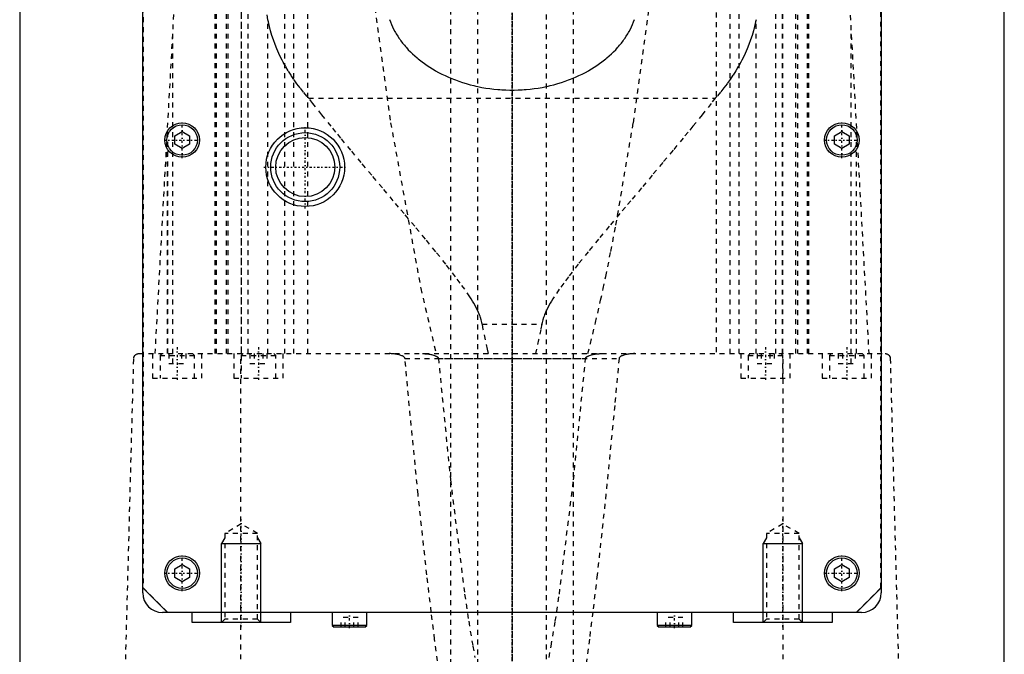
# Model space of a CAD drawing. Extents: x -120 to 120, y -136 to 715.
# Tile 5 of 12: x -100 to 100, y 56 to 184. Entities that reach past the tile are written whole.
import ezdxf

# ---------------------------------------------------------------- set-up
doc = ezdxf.new("R2010")
doc.units = 0
doc.linetypes.add('CENTER', pattern=[1.5, 0.45, -0.5, 0.05, -0.5])
doc.linetypes.add('DASHED', pattern=[2, 1, -1])
for name, color, linetype in [('AM_0', 7, 'CONTINUOUS'), ('AM_10', 7, 'CONTINUOUS'), ('AM_3', 7, 'DASHED'), ('AM_7', 7, 'CENTER')]:
    doc.layers.add(name, color=color, linetype=linetype)

msp = doc.modelspace()

# ---------------------------------------------------------------- linework, layer by layer
at = {"layer": 'AM_0', "color": 7, "linetype": 'CONTINUOUS'}
for p, q in [((-75, 68), (-75, 380)), ((75, 380), (75, 68)), ((-100, 363), (-100, 25)), ((100, 25), (100, 363)), ((-68.5, 160.87), (-67, 161.73)), ((-68.5, 159.13), (-68.5, 160.87)), ((-67, 161.73), (-65.5, 160.87)), ((-65.5, 160.87), (-65.5, 159.13)), ((65.5, 160.87), (67, 161.73)), ((65.5, 159.13), (65.5, 160.87)), ((67, 161.73), (68.5, 160.87)), ((68.5, 160.87), (68.5, 159.13)), ((-67, 158.27), (-68.5, 159.13)), ((-65.5, 159.13), (-67, 158.27)), ((67, 158.27), (65.5, 159.13)), ((68.5, 159.13), (67, 158.27)), ((-68.5, 72.87), (-67, 73.73)), ((-68.5, 71.13), (-68.5, 72.87)), ((-67, 73.73), (-65.5, 72.87)), ((-65.5, 72.87), (-65.5, 71.13)), ((65.5, 72.87), (67, 73.73)), ((65.5, 71.13), (65.5, 72.87)), ((67, 73.73), (68.5, 72.87)), ((68.5, 72.87), (68.5, 71.13)), ((-67, 70.27), (-68.5, 71.13)), ((-65.5, 71.13), (-67, 70.27)), ((67, 70.27), (65.5, 71.13)), ((68.5, 71.13), (67, 70.27)), ((-75, 69), (-70, 64)), ((70, 64), (75, 69)), ((71, 64), (-71, 64)), ((-65, 62), (-65, 64)), ((-45, 64), (-45, 62)), ((-36.5, 64), (-36.5, 61.4)), ((-29.5, 61.4), (-29.5, 64)), ((29.5, 64), (29.5, 61.4)), ((36.5, 61.4), (36.5, 64)), ((45, 62), (45, 64)), ((65, 64), (65, 62)), ((-45, 62), (-65, 62)), ((65, 62), (45, 62)), ((-36.5, 61.4), (-36.1, 61)), ((-29.5, 61.4), (-36.5, 61.4)), ((-29.9, 61), (-36.1, 61)), ((-29.9, 61), (-29.5, 61.4)), ((29.5, 61.4), (29.9, 61)), ((36.5, 61.4), (29.5, 61.4)), ((36.1, 61), (29.9, 61)), ((36.1, 61), (36.5, 61.4))]:
    msp.add_line(p, q, dxfattribs=at)
for centre, radius in [((-67, 160), 3.5), ((-67, 160), 3.1), ((-42, 154.5), 8), ((67, 160), 3.5), ((67, 160), 3.1), ((-42, 154.5), 7), ((-42, 154.5), 6), ((-67, 72), 3.5), ((-67, 72), 3.1), ((67, 72), 3.5), ((67, 72), 3.1)]:
    msp.add_circle(centre, radius, dxfattribs=at)
for centre, start, end in [((-71, 68), 180, 270), ((71, 68), 270, 0)]:
    msp.add_arc(centre, 4, start, end, dxfattribs=at)
at = {"layer": 'AM_10', "color": 7, "linetype": 'CONTINUOUS'}
for p, q in [((-58.32, 79.17), (-59, 78)), ((-59, 62), (-59, 78)), ((-59, 78), (-51, 78)), ((-51.68, 79.17), (-51, 78)), ((-51, 62), (-51, 78)), ((51.68, 79.17), (51, 78)), ((51, 62), (51, 78)), ((51, 78), (59, 78)), ((58.32, 79.17), (59, 78)), ((59, 62), (59, 78))]:
    msp.add_line(p, q, dxfattribs=at)
at = {"layer": 'AM_3', "color": 6, "linetype": 'DASHED'}
for p, q in [((-7, 676.5), (-7, -97.5)), ((7, -97.5), (7, 676.5)), ((-12.5, 664.5), (-12.5, -56.5)), ((12.5, -56.5), (12.5, 664.5)), ((-74.95, 374.95), (-74.95, 69.05)), ((74.95, 69.05), (74.95, 374.95)), ((-58, 116.6), (-58, 315.44)), ((58, 315.44), (58, 116.6)), ((-60.27, 116.6), (-60.27, 312.71)), ((60.27, 116.6), (60.27, 312.71)), ((-72.48, 116.6), (-61.98, 307.16)), ((61.98, 307.16), (72.48, 116.6)), ((-60, 116.6), (-60, 235.17)), ((60, 116.6), (60, 235.17)), ((-57.68, 116.6), (-57.68, 232.98)), ((57.68, 116.6), (57.68, 232.98)), ((-46.13, 116.6), (-46.13, 228.89)), ((46.13, 116.6), (46.13, 228.89)), ((-41.5, 116.6), (-41.5, 223.93)), ((41.5, 223.93), (41.5, 116.6)), ((-44.32, 116.6), (-44.32, 219.97)), ((44.32, 116.6), (44.32, 219.97)), ((-53.59, 116.6), (-53.59, 214.2)), ((53.59, 116.6), (53.59, 214.2)), ((-55, 212.05), (-55, 116.6)), ((55, 116.6), (55, 212.05)), ((-54.96, 116.6), (-54.96, 211.64)), ((-49.57, 184.45), (-54.96, 211.64)), ((54.96, 116.6), (54.96, 211.64)), ((-49.57, 116.6), (-49.57, 184.45)), ((49.57, 116.6), (49.57, 184.45)), ((-68.87, 114.6), (-68.87, 182.23)), ((68.87, 114.6), (68.87, 182.23)), ((-41.3, 168.52), (41.3, 168.52)), ((-70, 116.6), (-70, 161.75)), ((-70, 116.6), (-70, 161.71)), ((-70, 161.67), (-70, 116.6)), ((70, 116.6), (70, 161.75)), ((70, 116.6), (70, 161.71)), ((70, 116.6), (70, 161.67)), ((-6.05, 122.62), (6.05, 122.62)), ((-75.83, 116.6), (75.83, 116.6)), ((-73, 116.6), (-73, 111.6)), ((-71.1, 116.6), (-71.5, 116.2)), ((-71.5, 116.2), (-71.5, 111.6)), ((-71.5, 116.2), (-64.5, 116.2)), ((-69.73, 116.6), (-69.73, 114.6)), ((-67.13, 116.6), (-67.13, 114.6)), ((-66.27, 116.6), (-66.27, 114.6)), ((-64.5, 116.2), (-64.9, 116.6)), ((-64.5, 111.6), (-64.5, 116.2)), ((-63, 111.6), (-63, 116.6)), ((-56.5, 116.6), (-56.5, 111.6)), ((-55.06, 34.5), (-55.06, 116.6)), ((-54.6, 116.6), (-55, 116.2)), ((-55, 116.2), (-55, 111.6)), ((-55, 116.2), (-48, 116.2)), ((-53.23, 116.6), (-53.23, 114.6)), ((-52.37, 116.6), (-52.37, 114.6)), ((-50.63, 116.6), (-50.63, 114.6)), ((-49.77, 116.6), (-49.77, 114.6)), ((-48, 116.2), (-48.4, 116.6)), ((-48, 111.6), (-48, 116.2)), ((-46.5, 111.6), (-46.5, 116.6)), ((46.5, 116.6), (46.5, 111.6)), ((48.4, 116.6), (48, 116.2)), ((48, 116.2), (48, 111.6)), ((48, 116.2), (55, 116.2)), ((49.77, 116.6), (49.77, 114.6)), ((50.63, 116.6), (50.63, 114.6)), ((52.37, 116.6), (52.37, 114.6)), ((53.23, 116.6), (53.23, 114.6)), ((55, 116.2), (54.6, 116.6)), ((55, 111.6), (55, 116.2)), ((55.06, 34.5), (55.06, 116.6)), ((56.5, 111.6), (56.5, 116.6)), ((63, 116.6), (63, 111.6)), ((64.9, 116.6), (64.5, 116.2)), ((64.5, 116.2), (64.5, 111.6)), ((64.5, 116.2), (71.5, 116.2)), ((66.27, 116.6), (66.27, 114.6)), ((67.13, 116.6), (67.13, 114.6)), ((69.73, 116.6), (69.73, 114.6)), ((71.5, 116.2), (71.1, 116.6)), ((71.5, 111.6), (71.5, 116.2)), ((73, 111.6), (73, 116.6)), ((-79, 34.5), (-76.83, 115.63)), ((-69.73, 114.6), (-66.27, 114.6)), ((-53.23, 114.6), (-49.77, 114.6)), ((-21.74, 115.63), (21.74, 115.63)), ((-14.95, 115.63), (14.95, 115.63)), ((49.77, 114.6), (53.23, 114.6)), ((66.27, 114.6), (69.73, 114.6)), ((76.83, 115.63), (79, 34.5)), ((-73, 111.6), (-63, 111.6)), ((-56.5, 111.6), (-46.5, 111.6)), ((46.5, 111.6), (56.5, 111.6)), ((63, 111.6), (73, 111.6)), ((-55, 82), (-58.32, 80.08)), ((-51.68, 80.08), (-55, 82)), ((55, 82), (51.68, 80.08)), ((58.32, 80.08), (55, 82)), ((-58.32, 80.08), (-58.32, 62.68)), ((-51.68, 80.08), (-58.32, 80.08)), ((-51.68, 62.68), (-51.68, 80.08)), ((51.68, 80.08), (51.68, 62.68)), ((58.32, 80.08), (51.68, 80.08)), ((58.32, 62.68), (58.32, 80.08)), ((-74.95, 69.05), (-69.95, 64.05)), ((69.95, 64.05), (74.95, 69.05)), ((-69.95, 64.05), (69.95, 64.05)), ((-58.32, 62.68), (-59, 62)), ((-51.68, 62.68), (-58.32, 62.68)), ((-51, 62), (-51.68, 62.68)), ((-34.73, 61), (-34.73, 63)), ((-31.27, 63), (-34.73, 63)), ((-33.87, 61), (-33.87, 63)), ((-32.13, 61), (-32.13, 63)), ((-31.27, 61), (-31.27, 63)), ((31.27, 61), (31.27, 63)), ((34.73, 63), (31.27, 63)), ((32.13, 61), (32.13, 63)), ((33.87, 61), (33.87, 63)), ((34.73, 61), (34.73, 63)), ((51.68, 62.68), (51, 62)), ((58.32, 62.68), (51.68, 62.68)), ((59, 62), (58.32, 62.68))]:
    msp.add_line(p, q, dxfattribs=at)
for points in [[(-33.46, 231.6, 0), (-30.58, 206.63, 0), (-24.65, 163.53, 0), (-18.53, 129.84, 0), (-15.41, 116.6, 0)], [(15.41, 116.6, 0), (15.93, 118.64, 0), (16.97, 122.91, 0), (18.01, 127.46, 0), (18.53, 129.84, 0), (19.04, 132.28, 0), (20.07, 137.36, 0), (21.1, 142.71, 0), (24.65, 163.53, 0), (30.58, 206.63, 0), (33.46, 231.6, 0)], [(-41.3, 168.52, 0), (-41.66, 168.93, 0), (-42.36, 169.75, 0), (-43.04, 170.59, 0), (-43.36, 171.01, 0), (-43.68, 171.44, 0), (-44.3, 172.3, 0), (-44.89, 173.16, 0), (-45.44, 174.04, 0), (-45.97, 174.92, 0), (-46.46, 175.81, 0), (-46.7, 176.26, 0), (-46.93, 176.7, 0), (-47.36, 177.6, 0), (-47.76, 178.51, 0), (-48.13, 179.42, 0), (-48.47, 180.33, 0), (-48.77, 181.24, 0), (-48.91, 181.7, 0), (-49.04, 182.16, 0), (-49.28, 183.08, 0), (-49.48, 184, 0), (-49.57, 184.45, 0)], [(-24.87, 184.49, 0), (-24.69, 184, 0), (-24.49, 183.51, 0), (-24.28, 183.02, 0), (-24.04, 182.54, 0), (-23.78, 182.06, 0), (-23.65, 181.82, 0), (-23.51, 181.58, 0), (-23.21, 181.1, 0), (-22.9, 180.63, 0), (-22.74, 180.4, 0), (-22.57, 180.17, 0), (-22.22, 179.71, 0), (-21.85, 179.25, 0), (-21.66, 179.03, 0), (-21.46, 178.8, 0), (-21.06, 178.36, 0), (-20.63, 177.93, 0), (-20.19, 177.51, 0), (-19.74, 177.09, 0), (-19.27, 176.68, 0), (-19.03, 176.48, 0), (-18.78, 176.28, 0), (-18.28, 175.9, 0), (-17.77, 175.52, 0), (-17.24, 175.15, 0), (-16.69, 174.79, 0), (-16.12, 174.44, 0), (-15.82, 174.26, 0), (-15.52, 174.09, 0), (-14.9, 173.75, 0), (-14.26, 173.41, 0), (-13.6, 173.09, 0), (-12.93, 172.79, 0), (-12.23, 172.49, 0), (-11.87, 172.35, 0), (-11.51, 172.21, 0), (-10.78, 171.95, 0), (-10.04, 171.7, 0), (-9.28, 171.46, 0), (-8.5, 171.25, 0), (-7.72, 171.05, 0), (-7.32, 170.96, 0), (-6.93, 170.87, 0), (-6.12, 170.71, 0), (-5.31, 170.57, 0), (-4.5, 170.45, 0), (-3.68, 170.35, 0), (-2.86, 170.27, 0), (-2.45, 170.24, 0), (-2.04, 170.21, 0), (-1.22, 170.17, 0), (-0.41, 170.15, 0), (0, 170.15, 0), (0.41, 170.15, 0), (1.22, 170.17, 0), (2.04, 170.21, 0), (2.45, 170.24, 0), (2.86, 170.27, 0), (3.68, 170.35, 0), (4.5, 170.45, 0), (5.31, 170.57, 0), (6.12, 170.71, 0), (6.93, 170.87, 0), (7.32, 170.96, 0), (7.72, 171.05, 0), (8.5, 171.25, 0), (9.28, 171.46, 0), (10.04, 171.7, 0), (10.78, 171.95, 0), (11.51, 172.21, 0), (11.87, 172.35, 0), (12.23, 172.49, 0), (12.93, 172.79, 0), (13.6, 173.09, 0), (14.26, 173.41, 0), (14.9, 173.75, 0), (15.52, 174.09, 0), (15.82, 174.26, 0), (16.12, 174.44, 0), (16.69, 174.79, 0), (17.24, 175.15, 0), (17.77, 175.52, 0), (18.28, 175.9, 0), (18.78, 176.28, 0), (19.03, 176.48, 0), (19.27, 176.68, 0), (19.74, 177.09, 0), (20.19, 177.51, 0), (20.63, 177.93, 0), (21.06, 178.36, 0), (21.46, 178.8, 0), (21.66, 179.03, 0), (21.85, 179.25, 0), (22.22, 179.71, 0), (22.57, 180.17, 0), (22.74, 180.4, 0), (22.9, 180.63, 0), (23.21, 181.1, 0), (23.51, 181.58, 0), (23.65, 181.82, 0), (23.78, 182.06, 0), (24.04, 182.54, 0), (24.28, 183.02, 0), (24.49, 183.51, 0), (24.69, 184, 0), (24.87, 184.49, 0)], [(49.57, 184.45, 0), (49.48, 184, 0), (49.28, 183.08, 0), (49.04, 182.16, 0), (48.91, 181.7, 0), (48.77, 181.24, 0), (48.47, 180.33, 0), (48.13, 179.42, 0), (47.76, 178.51, 0), (47.36, 177.6, 0), (46.93, 176.7, 0), (46.7, 176.26, 0), (46.46, 175.81, 0), (45.97, 174.92, 0), (45.44, 174.04, 0), (44.89, 173.16, 0), (44.3, 172.3, 0), (43.68, 171.44, 0), (43.36, 171.01, 0), (43.04, 170.59, 0), (42.36, 169.75, 0), (41.66, 168.93, 0), (41.3, 168.52, 0)], [(-6.05, 122.62, 0), (-6.11, 122.9, 0), (-6.25, 123.44, 0), (-6.41, 123.97, 0), (-6.5, 124.22, 0), (-6.6, 124.47, 0), (-6.81, 124.96, 0), (-7.03, 125.44, 0), (-7.26, 125.91, 0), (-7.51, 126.37, 0), (-7.76, 126.83, 0), (-7.89, 127.05, 0), (-8.03, 127.27, 0), (-8.3, 127.72, 0), (-8.57, 128.15, 0), (-9.59, 129.67, 0), (-10.51, 130.94, 0), (-11.45, 132.21, 0), (-13.43, 134.76, 0), (-15.49, 137.32, 0), (-17.6, 139.89, 0), (-19.76, 142.48, 0), (-21.93, 145.07, 0), (-23.03, 146.37, 0), (-24.12, 147.67, 0), (-26.31, 150.27, 0), (-28.48, 152.85, 0), (-30.63, 155.41, 0), (-32.72, 157.92, 0), (-34.77, 160.4, 0), (-35.76, 161.61, 0), (-36.74, 162.81, 0), (-38.64, 165.15, 0), (-40.44, 167.42, 0), (-41.3, 168.52, 0)], [(41.3, 168.52, 0), (40.44, 167.42, 0), (38.64, 165.15, 0), (36.74, 162.81, 0), (35.76, 161.61, 0), (34.77, 160.4, 0), (32.72, 157.92, 0), (30.63, 155.41, 0), (28.48, 152.85, 0), (26.31, 150.27, 0), (24.12, 147.67, 0), (23.03, 146.37, 0), (21.93, 145.07, 0), (19.76, 142.48, 0), (17.6, 139.89, 0), (15.49, 137.32, 0), (13.43, 134.76, 0), (11.45, 132.21, 0), (10.51, 130.94, 0), (9.59, 129.67, 0), (8.57, 128.15, 0), (8.3, 127.72, 0), (8.03, 127.27, 0), (7.89, 127.05, 0), (7.76, 126.83, 0), (7.51, 126.37, 0), (7.26, 125.91, 0), (7.03, 125.44, 0), (6.81, 124.96, 0), (6.6, 124.47, 0), (6.5, 124.22, 0), (6.41, 123.97, 0), (6.25, 123.44, 0), (6.11, 122.9, 0), (6.05, 122.62, 0)], [(-4.76, 116.6, 0), (-4.97, 117.5, 0), (-5.4, 119.43, 0), (-5.83, 121.51, 0), (-6.05, 122.62, 0)], [(6.05, 122.62, 0), (5.83, 121.51, 0), (5.4, 119.43, 0), (4.97, 117.5, 0), (4.76, 116.6, 0)], [(-76.83, 115.63, 0), (-76.83, 115.63, 0), (-76.83, 115.64, 0), (-76.83, 115.64, 0), (-76.83, 115.65, 0), (-76.83, 115.65, 0), (-76.83, 115.65, 0), (-76.83, 115.66, 0), (-76.83, 115.67, 0), (-76.83, 115.67, 0), (-76.83, 115.68, 0), (-76.83, 115.68, 0), (-76.83, 115.68, 0), (-76.83, 115.69, 0), (-76.83, 115.7, 0), (-76.82, 115.7, 0), (-76.82, 115.71, 0), (-76.82, 115.71, 0), (-76.82, 115.72, 0), (-76.82, 115.72, 0), (-76.82, 115.73, 0), (-76.82, 115.73, 0), (-76.82, 115.73, 0), (-76.82, 115.74, 0), (-76.82, 115.74, 0), (-76.82, 115.75, 0), (-76.82, 115.75, 0), (-76.82, 115.75, 0), (-76.82, 115.76, 0), (-76.82, 115.76, 0), (-76.82, 115.77, 0), (-76.81, 115.77, 0), (-76.81, 115.78, 0), (-76.81, 115.78, 0), (-76.81, 115.78, 0), (-76.81, 115.79, 0), (-76.81, 115.79, 0), (-76.81, 115.81, 0), (-76.8, 115.84, 0), (-76.8, 115.86, 0), (-76.79, 115.88, 0), (-76.79, 115.9, 0), (-76.78, 115.91, 0), (-76.77, 115.93, 0), (-76.77, 115.95, 0), (-76.76, 115.97, 0), (-76.75, 115.99, 0), (-76.74, 116.01, 0), (-76.74, 116.02, 0), (-76.73, 116.03, 0), (-76.73, 116.05, 0), (-76.72, 116.06, 0), (-76.71, 116.07, 0), (-76.71, 116.08, 0), (-76.7, 116.09, 0), (-76.69, 116.11, 0), (-76.69, 116.11, 0), (-76.68, 116.12, 0), (-76.68, 116.13, 0), (-76.67, 116.15, 0), (-76.64, 116.19, 0), (-76.59, 116.26, 0), (-76.53, 116.31, 0), (-76.48, 116.36, 0), (-76.42, 116.41, 0), (-76.39, 116.43, 0), (-76.36, 116.45, 0), (-76.3, 116.48, 0), (-76.24, 116.51, 0), (-76.17, 116.54, 0), (-76.11, 116.56, 0), (-76.05, 116.58, 0), (-76.02, 116.58, 0), (-75.99, 116.59, 0), (-75.92, 116.6, 0), (-75.86, 116.6, 0), (-75.83, 116.6, 0)], [(-21.74, 115.63, 0), (-21.74, 115.63, 0), (-21.74, 115.63, 0), (-21.74, 115.64, 0), (-21.74, 115.64, 0), (-21.74, 115.64, 0), (-21.74, 115.65, 0), (-21.74, 115.66, 0), (-21.75, 115.66, 0), (-21.75, 115.67, 0), (-21.75, 115.67, 0), (-21.75, 115.67, 0), (-21.75, 115.68, 0), (-21.75, 115.68, 0), (-21.75, 115.69, 0), (-21.75, 115.69, 0), (-21.76, 115.7, 0), (-21.76, 115.7, 0), (-21.76, 115.71, 0), (-21.76, 115.71, 0), (-21.76, 115.71, 0), (-21.76, 115.72, 0), (-21.77, 115.72, 0), (-21.77, 115.73, 0), (-21.77, 115.73, 0), (-21.77, 115.74, 0), (-21.77, 115.74, 0), (-21.77, 115.74, 0), (-21.78, 115.75, 0), (-21.78, 115.75, 0), (-21.78, 115.76, 0), (-21.78, 115.76, 0), (-21.79, 115.77, 0), (-21.79, 115.77, 0), (-21.79, 115.77, 0), (-21.79, 115.78, 0), (-21.8, 115.78, 0), (-21.81, 115.8, 0), (-21.83, 115.82, 0), (-21.85, 115.85, 0), (-21.87, 115.87, 0), (-21.88, 115.88, 0), (-21.89, 115.89, 0), (-21.92, 115.92, 0), (-21.94, 115.94, 0), (-21.97, 115.96, 0), (-22, 115.98, 0), (-22.02, 116, 0), (-22.04, 116.01, 0), (-22.05, 116.01, 0), (-22.08, 116.03, 0), (-22.11, 116.05, 0), (-22.12, 116.06, 0), (-22.14, 116.07, 0), (-22.17, 116.08, 0), (-22.2, 116.1, 0), (-22.21, 116.1, 0), (-22.23, 116.11, 0), (-22.26, 116.13, 0), (-22.28, 116.14, 0), (-22.38, 116.18, 0), (-22.56, 116.25, 0), (-22.74, 116.31, 0), (-22.93, 116.36, 0), (-23.12, 116.41, 0), (-23.22, 116.43, 0), (-23.32, 116.45, 0), (-23.51, 116.48, 0), (-23.71, 116.51, 0), (-23.91, 116.54, 0), (-24.11, 116.56, 0), (-24.3, 116.58, 0), (-24.4, 116.58, 0), (-24.5, 116.59, 0), (-24.69, 116.6, 0), (-24.88, 116.6, 0), (-24.97, 116.6, 0)], [(-18.15, 116.6, 0), (-18.05, 116.6, 0), (-17.87, 116.6, 0), (-17.68, 116.59, 0), (-17.58, 116.58, 0), (-17.49, 116.57, 0), (-17.29, 116.56, 0), (-17.1, 116.54, 0), (-16.9, 116.51, 0), (-16.71, 116.48, 0), (-16.51, 116.44, 0), (-16.41, 116.42, 0), (-16.32, 116.4, 0), (-16.13, 116.36, 0), (-15.94, 116.3, 0), (-15.76, 116.24, 0), (-15.59, 116.18, 0), (-15.49, 116.13, 0), (-15.46, 116.12, 0), (-15.43, 116.11, 0), (-15.41, 116.1, 0), (-15.4, 116.09, 0), (-15.37, 116.08, 0), (-15.34, 116.06, 0), (-15.33, 116.05, 0), (-15.31, 116.04, 0), (-15.28, 116.03, 0), (-15.26, 116.01, 0), (-15.24, 116, 0), (-15.23, 115.99, 0), (-15.2, 115.97, 0), (-15.17, 115.95, 0), (-15.15, 115.93, 0), (-15.12, 115.91, 0), (-15.1, 115.89, 0), (-15.09, 115.88, 0), (-15.07, 115.87, 0), (-15.05, 115.84, 0), (-15.03, 115.82, 0), (-15.01, 115.79, 0), (-15, 115.78, 0), (-15, 115.77, 0), (-15, 115.77, 0), (-14.99, 115.77, 0), (-14.99, 115.76, 0), (-14.99, 115.76, 0), (-14.99, 115.75, 0), (-14.98, 115.75, 0), (-14.98, 115.74, 0), (-14.98, 115.74, 0), (-14.98, 115.74, 0), (-14.98, 115.73, 0), (-14.97, 115.73, 0), (-14.97, 115.72, 0), (-14.97, 115.72, 0), (-14.97, 115.72, 0), (-14.97, 115.71, 0), (-14.97, 115.71, 0), (-14.96, 115.71, 0), (-14.96, 115.7, 0), (-14.96, 115.7, 0), (-14.96, 115.69, 0), (-14.96, 115.69, 0), (-14.96, 115.68, 0), (-14.96, 115.68, 0), (-14.95, 115.67, 0), (-14.95, 115.67, 0), (-14.95, 115.67, 0), (-14.95, 115.66, 0), (-14.95, 115.65, 0), (-14.95, 115.65, 0), (-14.95, 115.64, 0), (-14.95, 115.64, 0), (-14.95, 115.64, 0), (-14.95, 115.63, 0), (-14.95, 115.63, 0), (-14.95, 115.63, 0)], [(14.95, 115.63, 0), (14.95, 115.63, 0), (14.95, 115.63, 0), (14.95, 115.64, 0), (14.95, 115.64, 0), (14.95, 115.64, 0), (14.95, 115.65, 0), (14.95, 115.65, 0), (14.95, 115.66, 0), (14.95, 115.67, 0), (14.95, 115.67, 0), (14.95, 115.67, 0), (14.96, 115.68, 0), (14.96, 115.68, 0), (14.96, 115.69, 0), (14.96, 115.69, 0), (14.96, 115.7, 0), (14.96, 115.7, 0), (14.96, 115.71, 0), (14.97, 115.71, 0), (14.97, 115.71, 0), (14.97, 115.72, 0), (14.97, 115.72, 0), (14.97, 115.72, 0), (14.97, 115.73, 0), (14.98, 115.73, 0), (14.98, 115.74, 0), (14.98, 115.74, 0), (14.98, 115.74, 0), (14.98, 115.75, 0), (14.99, 115.75, 0), (14.99, 115.76, 0), (14.99, 115.76, 0), (14.99, 115.77, 0), (15, 115.77, 0), (15, 115.77, 0), (15, 115.78, 0), (15.01, 115.79, 0), (15.03, 115.82, 0), (15.05, 115.84, 0), (15.07, 115.87, 0), (15.09, 115.88, 0), (15.1, 115.89, 0), (15.12, 115.91, 0), (15.15, 115.93, 0), (15.17, 115.95, 0), (15.2, 115.97, 0), (15.23, 115.99, 0), (15.24, 116, 0), (15.26, 116.01, 0), (15.28, 116.03, 0), (15.31, 116.04, 0), (15.33, 116.05, 0), (15.34, 116.06, 0), (15.37, 116.08, 0), (15.4, 116.09, 0), (15.41, 116.1, 0), (15.43, 116.11, 0), (15.46, 116.12, 0), (15.49, 116.13, 0), (15.59, 116.18, 0), (15.76, 116.24, 0), (15.94, 116.3, 0), (16.13, 116.36, 0), (16.32, 116.4, 0), (16.41, 116.42, 0), (16.51, 116.44, 0), (16.71, 116.48, 0), (16.9, 116.51, 0), (17.1, 116.54, 0), (17.29, 116.56, 0), (17.49, 116.57, 0), (17.58, 116.58, 0), (17.68, 116.59, 0), (17.87, 116.6, 0), (18.05, 116.6, 0), (18.15, 116.6, 0)], [(24.97, 116.6, 0), (24.88, 116.6, 0), (24.69, 116.6, 0), (24.5, 116.59, 0), (24.4, 116.58, 0), (24.3, 116.58, 0), (24.11, 116.56, 0), (23.91, 116.54, 0), (23.71, 116.51, 0), (23.51, 116.48, 0), (23.32, 116.45, 0), (23.22, 116.43, 0), (23.12, 116.41, 0), (22.93, 116.36, 0), (22.74, 116.31, 0), (22.56, 116.25, 0), (22.38, 116.18, 0), (22.28, 116.14, 0), (22.26, 116.13, 0), (22.23, 116.11, 0), (22.21, 116.1, 0), (22.2, 116.1, 0), (22.17, 116.08, 0), (22.14, 116.07, 0), (22.12, 116.06, 0), (22.11, 116.05, 0), (22.08, 116.03, 0), (22.05, 116.01, 0), (22.04, 116.01, 0), (22.02, 116, 0), (22, 115.98, 0), (21.97, 115.96, 0), (21.94, 115.94, 0), (21.92, 115.92, 0), (21.89, 115.89, 0), (21.88, 115.88, 0), (21.87, 115.87, 0), (21.85, 115.85, 0), (21.83, 115.82, 0), (21.81, 115.8, 0), (21.8, 115.78, 0), (21.79, 115.78, 0), (21.79, 115.77, 0), (21.79, 115.77, 0), (21.79, 115.77, 0), (21.78, 115.76, 0), (21.78, 115.76, 0), (21.78, 115.75, 0), (21.78, 115.75, 0), (21.77, 115.74, 0), (21.77, 115.74, 0), (21.77, 115.74, 0), (21.77, 115.73, 0), (21.77, 115.73, 0), (21.77, 115.72, 0), (21.76, 115.72, 0), (21.76, 115.71, 0), (21.76, 115.71, 0), (21.76, 115.71, 0), (21.76, 115.7, 0), (21.76, 115.7, 0), (21.75, 115.69, 0), (21.75, 115.69, 0), (21.75, 115.68, 0), (21.75, 115.68, 0), (21.75, 115.67, 0), (21.75, 115.67, 0), (21.75, 115.67, 0), (21.75, 115.66, 0), (21.74, 115.66, 0), (21.74, 115.65, 0), (21.74, 115.64, 0), (21.74, 115.64, 0), (21.74, 115.64, 0), (21.74, 115.63, 0), (21.74, 115.63, 0), (21.74, 115.63, 0)], [(75.83, 116.6, 0), (75.86, 116.6, 0), (75.92, 116.6, 0), (75.99, 116.59, 0), (76.02, 116.58, 0), (76.05, 116.58, 0), (76.11, 116.56, 0), (76.17, 116.54, 0), (76.24, 116.51, 0), (76.3, 116.48, 0), (76.36, 116.45, 0), (76.39, 116.43, 0), (76.42, 116.41, 0), (76.48, 116.36, 0), (76.53, 116.31, 0), (76.59, 116.26, 0), (76.64, 116.19, 0), (76.67, 116.15, 0), (76.68, 116.13, 0), (76.68, 116.12, 0), (76.69, 116.11, 0), (76.69, 116.11, 0), (76.7, 116.09, 0), (76.71, 116.08, 0), (76.71, 116.07, 0), (76.72, 116.06, 0), (76.73, 116.05, 0), (76.73, 116.03, 0), (76.74, 116.02, 0), (76.74, 116.01, 0), (76.75, 115.99, 0), (76.76, 115.97, 0), (76.77, 115.95, 0), (76.77, 115.93, 0), (76.78, 115.91, 0), (76.79, 115.9, 0), (76.79, 115.88, 0), (76.8, 115.86, 0), (76.8, 115.84, 0), (76.81, 115.81, 0), (76.81, 115.79, 0), (76.81, 115.79, 0), (76.81, 115.78, 0), (76.81, 115.78, 0), (76.81, 115.78, 0), (76.81, 115.77, 0), (76.82, 115.77, 0), (76.82, 115.76, 0), (76.82, 115.76, 0), (76.82, 115.75, 0), (76.82, 115.75, 0), (76.82, 115.75, 0), (76.82, 115.74, 0), (76.82, 115.74, 0), (76.82, 115.73, 0), (76.82, 115.73, 0), (76.82, 115.73, 0), (76.82, 115.72, 0), (76.82, 115.72, 0), (76.82, 115.71, 0), (76.82, 115.71, 0), (76.82, 115.7, 0), (76.83, 115.7, 0), (76.83, 115.69, 0), (76.83, 115.68, 0), (76.83, 115.68, 0), (76.83, 115.68, 0), (76.83, 115.67, 0), (76.83, 115.67, 0), (76.83, 115.66, 0), (76.83, 115.65, 0), (76.83, 115.65, 0), (76.83, 115.65, 0), (76.83, 115.64, 0), (76.83, 115.64, 0), (76.83, 115.63, 0), (76.83, 115.63, 0)], [(-16.4, 64.1, 0), (-17.3, 71.69, 0), (-19.08, 88.06, 0), (-20.86, 106.04, 0), (-21.74, 115.63, 0)], [(-14.95, 115.63, 0), (-12.5, 90.94, 0), (-9.62, 67.74, 0), (-8.79, 62.22, 0), (-7.96, 57.2, 0), (-7.54, 54.88, 0)], [(7.54, 54.88, 0), (7.96, 57.2, 0), (8.79, 62.22, 0), (9.62, 67.74, 0), (12.5, 90.94, 0), (14.95, 115.63, 0)], [(21.74, 115.63, 0), (20.86, 106.04, 0), (19.08, 88.06, 0), (17.3, 71.69, 0), (16.4, 64.1, 0)], [(-12.26, 34.5, 0), (-12.95, 38.84, 0), (-14.34, 48.23, 0), (-15.71, 58.58, 0), (-16.4, 64.1, 0)], [(16.4, 64.1, 0), (15.71, 58.58, 0), (14.34, 48.23, 0), (12.95, 38.84, 0), (12.26, 34.5, 0)]]:
    msp.add_polyline3d(points, dxfattribs=at)
at = {"layer": 'AM_7', "color": 4, "linetype": 'CENTER'}
for p, q in [((0, 715.2), (0, -136.2)), ((0, -18.4), (0, 386.4)), ((0, 247.5), (0, -82.5)), ((-67, 156.32), (-67, 163.68)), ((-42, 146.1), (-42, 162.9)), ((67, 156.32), (67, 163.68)), ((-70.68, 160), (-63.33, 160)), ((63.32, 160), (70.67, 160)), ((-50.4, 154.5), (-33.6, 154.5)), ((-68, 117.9), (-68, 111.3)), ((-51.5, 117.9), (-51.5, 111.3)), ((51.5, 117.9), (51.5, 111.3)), ((68, 117.9), (68, 111.3)), ((-55, 61), (-55, 83)), ((55, 61), (55, 83)), ((-67, 68.33), (-67, 75.67)), ((67, 68.33), (67, 75.67)), ((-70.68, 72), (-63.33, 72)), ((63.32, 72), (70.67, 72)), ((-33, 60.85), (-33, 64.15)), ((33, 60.85), (33, 64.15))]:
    msp.add_line(p, q, dxfattribs=at)

doc.saveas('drawing.dxf')
